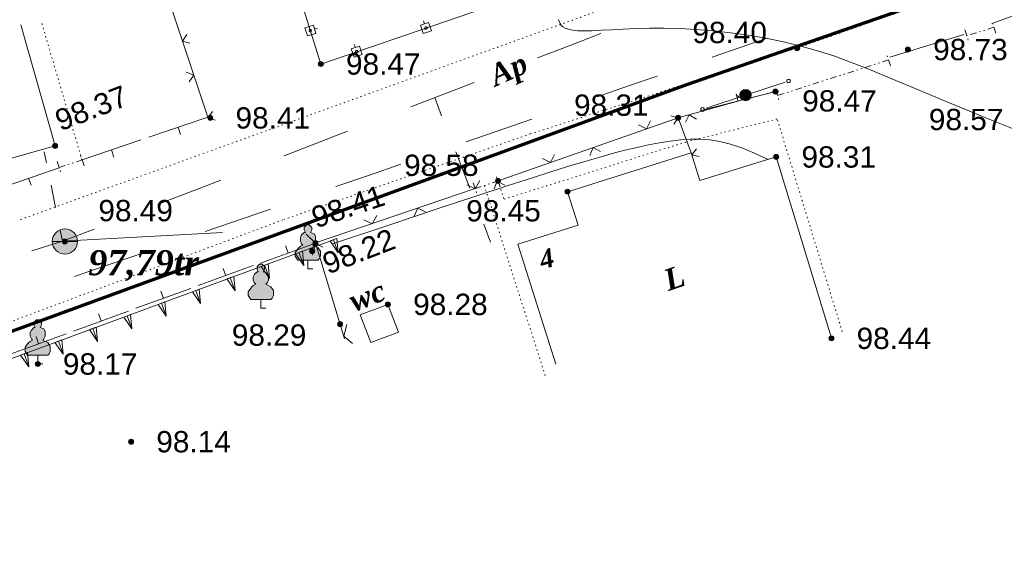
# Model space of a CAD drawing. Header units: millimetres. Extents: x 9396 to 25236, y 15106 to 31102.
# Tile 70 of 256: x 10625 to 10703, y 16377 to 16419. Entities that reach past the tile are written whole.
import ezdxf
from ezdxf.enums import TextEntityAlignment as Align

# ---------------------------------------------------------------- set-up
doc = ezdxf.new("R2010")
doc.units = ezdxf.units.MM
for name, pattern in [('DIVIDE', [1.25, 0.5, -0.25, 0, -0.25, 0, -0.25]), ('DOT', [0.25, 0, -0.25]), ('HIDDEN', [0.375, 0.25, -0.125])]:
    doc.linetypes.add(name, pattern=pattern)
for name, color, linetype, lineweight, true_color in [('1001010', 7, 'Continuous', 9, 0x000000), ('10010110', 7, 'Continuous', 20, 0xa25100), ('10010230', 7, 'Continuous', 20, 0x000000), ('1002020', 7, 'Continuous', 9, 0x000000), ('1060000', 7, 'Continuous', 9, 0x000000), ('1070000', 7, 'DOT', 9, 0x000000), ('2030012', 7, 'Continuous', 9, 0x000000), ('21100200', 7, 'HIDDEN', 0, 0x800080), ('3000105', 7, 'DIVIDE', 9, 0x000000), ('3000113', 7, 'Continuous', 9, 0x000000), ('3000130', 7, 'Continuous', 9, 0x000000), ('3000220', 7, 'Continuous', 9, 0x000000), ('3000260', 7, 'Continuous', 9, 0x000000), ('4000210', 7, 'Continuous', 9, 0x000000), ('5010210', 7, 'Continuous', 20, 0x008000), ('5010420', 7, 'Continuous', 9, 0x000000), ('8010120', 7, 'Continuous', 20, 0x0080ff), ('9010110', 7, 'Continuous', 9, 0x000000)]:
    doc.layers.add(name, color=color, linetype=linetype, lineweight=lineweight, true_color=true_color)
doc.layers.add('Канализация', color=1, linetype='Continuous', lineweight=70)
doc.styles.add('10', font='timesbi.ttf', dxfattribs={"height": 0.001481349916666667})
doc.styles.add('12', font='timesbi.ttf', dxfattribs={"height": 0.001692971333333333})
doc.styles.add('3', font='timesbi.ttf', dxfattribs={"height": 0.001692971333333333})
doc.styles.add('9', font='timesbi.ttf', dxfattribs={"height": 0.001692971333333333})
doc.styles.add('F2', font='arial.ttf', dxfattribs={"height": 0.001692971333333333})

# ---------------------------------------------------------------- blocks, each defined once
blk = doc.blocks.new('SYMBOL21100200')
at = {"true_color": 0x800080}
h = blk.add_hatch(color=216, dxfattribs=at)
edge = h.paths.add_edge_path()
edge.add_arc((0, 0), 0.1, 0, 360)
at = {"color": 216, "linetype": 'Continuous', "lineweight": 0, "true_color": 0x800080}
blk.add_circle((0, 0), 0.1, dxfattribs=at)
blk = doc.blocks.new('SYMBOL4000210')
at = {"true_color": 0xffffff}
blk.add_hatch(color=7, dxfattribs=at).paths.add_polyline_path([(0.05, 1.75), (-0.05, 1.75), (-0.15, 1.65), (-0.15, 1.55), (-0.1, 1.45), (-0.15, 1.45), (-0.25, 1.35), (-0.3, 1.25), (-0.3, 1.1), (-0.25, 1), (-0.2, 0.95), (-0.3, 0.9), (-0.35, 0.85), (-0.4, 0.8), (-0.5, 0.65), (-0.5, 0.5), (-0.4, 0.35), (-0.3, 0.35), (-0.1, 0.35), (0, 0.35), (0.15, 0.35), (0.4, 0.35), (0.45, 0.4), (0.5, 0.5), (0.5, 0.7), (0.4, 0.85), (0.2, 0.95), (0.25, 1), (0.3, 1.1), (0.3, 1.3), (0.25, 1.4), (0.1, 1.45), (0.15, 1.55), (0.15, 1.65)])
at = {"color": 18, "linetype": 'Continuous', "lineweight": 0, "true_color": 0x000000, "flags": 128}
blk.add_lwpolyline([(0.05, 1.75), (-0.05, 1.75), (-0.15, 1.65), (-0.15, 1.55), (-0.1, 1.45), (-0.15, 1.45), (-0.25, 1.35), (-0.3, 1.25), (-0.3, 1.1), (-0.25, 1), (-0.2, 0.95), (-0.3, 0.9), (-0.35, 0.85), (-0.4, 0.8), (-0.5, 0.65), (-0.5, 0.5), (-0.4, 0.35), (-0.3, 0.35), (-0.1, 0.35), (0, 0.35), (0.15, 0.35), (0.4, 0.35), (0.45, 0.4), (0.5, 0.5), (0.5, 0.7), (0.4, 0.85), (0.2, 0.95), (0.25, 1), (0.3, 1.1), (0.3, 1.3), (0.25, 1.4), (0.1, 1.45), (0.15, 1.55), (0.15, 1.65), (0.05, 1.75)], close=True, dxfattribs=at)
blk.add_lwpolyline([(0, 0.35), (0, 0), (0.2, 0)], dxfattribs=at)
blk = doc.blocks.new('SYMBOL5010420')
at = {"true_color": 0xffffff}
h = blk.add_hatch(color=7, dxfattribs=at)
edge = h.paths.add_edge_path()
edge.add_arc((0, 0), 0.5, 0, 360)
at = {"color": 18, "linetype": 'Continuous', "lineweight": 9, "true_color": 0x000000, "flags": 128}
blk.add_lwpolyline([(-0.5, 0), (0.5, 0)], dxfattribs=at)
at = {"color": 18, "linetype": 'Continuous', "lineweight": 9, "true_color": 0x000000}
blk.add_circle((0, 0), 0.5, dxfattribs=at)
blk = doc.blocks.new('SYMBOL2030012')
at = {"true_color": 0xffffff}
h = blk.add_hatch(color=7, dxfattribs=at)
edge = h.paths.add_edge_path()
edge.add_arc((0, 0), 0.225, 0, 360)
at = {"true_color": 0x000000}
h = blk.add_hatch(color=18, dxfattribs=at)
edge = h.paths.add_edge_path()
edge.add_arc((0, 0), 0.05, 0, 360)
at = {"color": 18, "linetype": 'Continuous', "lineweight": 0, "true_color": 0x000000}
for radius in [0.225, 0.05]:
    blk.add_circle((0, 0), radius, dxfattribs=at)

msp = doc.modelspace()

# ---------------------------------------------------------------- linework, layer by layer
at = {"layer": '1001010', "color": 253}
for points in [[(10624.89695498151, 16418.72013991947, 0), (10627.61797098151, 16409.09745991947, 0), (10616.93798898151, 16406.07745991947, 0), (10614.71726861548, 16413.6621328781, 0)], [(10689.27798098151, 16393.79745991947, 0), (10684.89797498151, 16408.21745991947, 0), (10678.83798098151, 16406.35745991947, 0), (10678.13797698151, 16408.53745991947, 0), (10668.31798898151, 16405.45745991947, 0)], [(10667.37781698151, 16391.74773991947, 0), (10664.38510298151, 16401.28941991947, 0), (10669.15594698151, 16402.78577991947, 0), (10668.31798898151, 16405.45745991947, 0)]]:
    msp.add_polyline3d(points, dxfattribs=at)
at = {"layer": '10010110'}
for points in [[(10667.60480132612, 16419.14895579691, 50.97200435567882), (10667.65670384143, 16418.98528710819, 51.27013075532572), (10667.72571764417, 16418.83185417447, 50.6483031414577), (10667.8217166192, 16418.69082821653, 49.27237456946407), (10667.95679756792, 16418.56469062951, 47.36504547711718), (10668.1430572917, 16418.45592280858, 45.14901630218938), (10668.39259259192, 16418.36700614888, 42.84698748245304), (10668.71750026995, 16418.30042204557, 40.68165945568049), (10669.12987712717, 16418.2586518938, 38.87573265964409), (10669.64181996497, 16418.24417708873, 37.65190753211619), (10670.26242723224, 16418.25756628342, 37.20094493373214), (10670.98880396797, 16418.29173716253, 37.58584741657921), (10671.81505685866, 16418.33769466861, 38.83767795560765), (10672.73529259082, 16418.38644374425, 40.98749952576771), (10673.74361785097, 16418.428989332, 44.06637510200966), (10674.83413932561, 16418.45633637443, 48.10536765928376), (10676.00096370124, 16418.45948981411, 53.13554017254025), (10677.23819766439, 16418.4294545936, 59.1879556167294), (10678.53839702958, 16418.35870898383, 66.19464666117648), (10679.88791412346, 16418.24562456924, 73.69152475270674), (10681.27155040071, 16418.09004626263, 81.11547103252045), (10682.67410731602, 16417.8918189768, 87.9033666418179), (10684.08038632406, 16417.65078762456, 93.49209272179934), (10685.47518887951, 16417.36679711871, 97.31853041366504), (10686.84331643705, 16417.03969237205, 98.81956085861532), (10688.16957045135, 16416.66931829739, 97.43206519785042), (10689.45953833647, 16416.25040310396, 92.78700123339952), (10690.80195134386, 16415.75720818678, 85.29163341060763), (10692.30632668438, 16415.15887823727, 75.54730283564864), (10694.08218156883, 16414.4245579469, 64.15535061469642), (10696.23903320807, 16413.52339200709, 51.71711785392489), (10698.88639881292, 16412.42452510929, 38.83394565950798), (10702.13379559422, 16411.09710194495, 26.10717513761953), (10706.09074076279, 16409.51026720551, 14.13814739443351)], [(10684.25402684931, 16408.01981227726, 0), (10683.16244389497, 16408.53205541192, 0.0003236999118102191), (10682.17068902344, 16408.93293329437, 0.002589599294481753), (10681.26030457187, 16409.23270407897, 0.008739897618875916), (10680.41283287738, 16409.44162592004, 0.02071679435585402), (10679.60981627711, 16409.56995697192, 0.04046248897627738), (10678.83279710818, 16409.62795538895, 0.06991918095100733), (10678.06331770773, 16409.62587932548, 0.1110290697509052), (10677.2829204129, 16409.57398693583, 0.1657343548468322), (10676.47561853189, 16409.48109881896, 0.2345205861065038), (10675.63530925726, 16409.35028535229, 0.3120467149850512), (10674.75836075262, 16409.18317935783, 0.39151504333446), (10673.84114118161, 16408.98141365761, 0.4661278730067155), (10672.88001870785, 16408.74662107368, 0.5290875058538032), (10671.87136149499, 16408.48043442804, 0.5735962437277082), (10670.81153770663, 16408.18448654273, 0.5928563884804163), (10669.69691550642, 16407.86041023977, 0.5800702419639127), (10668.50681765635, 16407.50369540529, 0.5332956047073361), (10667.152385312, 16407.08526018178, 0.4700122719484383), (10665.52771422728, 16406.56987977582, 0.4125555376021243), (10663.52690015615, 16405.922329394, 0.3832606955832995), (10661.04403885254, 16405.10738424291, 0.4044630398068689), (10657.97322607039, 16404.08981952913, 0.4984978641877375), (10654.20855756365, 16402.83441045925, 0.6877004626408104), (10649.64412908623, 16401.30593223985, 0.9944061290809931)]]:
    msp.add_polyline3d(points, dxfattribs=at)
at = {"layer": '10010230', "color": 253}
for p, q in [((10614.22302058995, 16388.53785824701, 103.679870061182), (10649.72650375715, 16401.63543092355, 103.679870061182)), ((10649.73088953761, 16401.63672905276, 103.679870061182), (10650.11088953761, 16400.60672905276, 103.679870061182)), ((10646.99088953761, 16400.62672905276, 103.679870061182), (10647.38088953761, 16399.59672905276, 103.679870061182)), ((10644.26088953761, 16399.61672905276, 103.679870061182), (10644.64088953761, 16398.58672905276, 103.679870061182)), ((10641.53088953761, 16398.61672905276, 103.679870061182), (10641.91088953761, 16397.57672905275, 103.679870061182)), ((10638.80088953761, 16397.60672905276, 103.679870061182), (10639.18088953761, 16396.57672905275, 103.679870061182)), ((10636.07088953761, 16396.59672905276, 103.679870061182), (10636.45088953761, 16395.56672905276, 103.679870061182)), ((10633.34088953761, 16395.58672905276, 103.679870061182), (10633.72088953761, 16394.55672905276, 103.679870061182)), ((10630.61088953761, 16394.58672905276, 103.679870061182), (10630.99088953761, 16393.54672905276, 103.679870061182)), ((10627.88088953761, 16393.57672905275, 103.679870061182), (10628.26088953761, 16392.54672905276, 103.679870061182)), ((10625.15088953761, 16392.56672905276, 103.679870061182), (10625.53088953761, 16391.53672905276, 103.679870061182))]:
    msp.add_line(p, q, dxfattribs=at)
for points in [[(10649.46088953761, 16401.53672905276, 103.679870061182), (10650.11088953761, 16400.60672905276, 103.679870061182), (10650.00088953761, 16401.73672905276, 103.679870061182)], [(10646.72088953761, 16400.52672905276, 103.679870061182), (10647.38088953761, 16399.59672905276, 103.679870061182), (10647.27088953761, 16400.72672905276, 103.679870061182)], [(10643.99088953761, 16399.51672905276, 103.679870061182), (10644.64088953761, 16398.58672905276, 103.679870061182), (10644.54088953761, 16399.71672905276, 103.679870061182)], [(10641.26088953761, 16398.51672905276, 103.679870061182), (10641.91088953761, 16397.57672905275, 103.679870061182), (10641.81088953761, 16398.71672905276, 103.679870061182)], [(10638.53088953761, 16397.50672905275, 103.679870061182), (10639.18088953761, 16396.57672905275, 103.679870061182), (10639.07088953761, 16397.70672905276, 103.679870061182)], [(10635.80088953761, 16396.49672905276, 103.679870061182), (10636.45088953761, 16395.56672905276, 103.679870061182), (10636.34088953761, 16396.69672905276, 103.679870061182)], [(10633.07088953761, 16395.48672905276, 103.679870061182), (10633.72088953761, 16394.55672905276, 103.679870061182), (10633.61088953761, 16395.68672905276, 103.679870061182)], [(10630.34088953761, 16394.48672905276, 103.679870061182), (10630.99088953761, 16393.54672905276, 103.679870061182), (10630.88088953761, 16394.68672905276, 103.679870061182)], [(10627.60088953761, 16393.47672905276, 103.679870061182), (10628.26088953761, 16392.54672905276, 103.679870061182), (10628.15088953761, 16393.67672905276, 103.679870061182)], [(10624.87088953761, 16392.46672905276, 103.679870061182), (10625.53088953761, 16391.53672905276, 103.679870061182), (10625.42088953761, 16392.66672905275, 103.679870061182)]]:
    msp.add_polyline3d(points, dxfattribs=at)
for points in [[(10649.46088953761, 16401.53672905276, 103.679870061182), (10650.11088953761, 16400.60672905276, 103.679870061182), (10650.00088953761, 16401.73672905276, 103.679870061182), (10649.46088953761, 16401.53672905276, 103.679870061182)], [(10646.72088953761, 16400.52672905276, 103.679870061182), (10647.38088953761, 16399.59672905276, 103.679870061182), (10647.27088953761, 16400.72672905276, 103.679870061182), (10646.72088953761, 16400.52672905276, 103.679870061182)], [(10643.99088953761, 16399.51672905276, 103.679870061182), (10644.64088953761, 16398.58672905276, 103.679870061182), (10644.54088953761, 16399.71672905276, 103.679870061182), (10643.99088953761, 16399.51672905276, 103.679870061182)], [(10641.26088953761, 16398.51672905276, 103.679870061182), (10641.91088953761, 16397.57672905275, 103.679870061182), (10641.81088953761, 16398.71672905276, 103.679870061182), (10641.26088953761, 16398.51672905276, 103.679870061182)], [(10638.53088953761, 16397.50672905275, 103.679870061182), (10639.18088953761, 16396.57672905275, 103.679870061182), (10639.07088953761, 16397.70672905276, 103.679870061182), (10638.53088953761, 16397.50672905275, 103.679870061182)], [(10635.80088953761, 16396.49672905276, 103.679870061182), (10636.45088953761, 16395.56672905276, 103.679870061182), (10636.34088953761, 16396.69672905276, 103.679870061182), (10635.80088953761, 16396.49672905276, 103.679870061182)], [(10633.07088953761, 16395.48672905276, 103.679870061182), (10633.72088953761, 16394.55672905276, 103.679870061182), (10633.61088953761, 16395.68672905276, 103.679870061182), (10633.07088953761, 16395.48672905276, 103.679870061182)], [(10630.34088953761, 16394.48672905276, 103.679870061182), (10630.99088953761, 16393.54672905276, 103.679870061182), (10630.88088953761, 16394.68672905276, 103.679870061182), (10630.34088953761, 16394.48672905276, 103.679870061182)], [(10627.60088953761, 16393.47672905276, 103.679870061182), (10628.26088953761, 16392.54672905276, 103.679870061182), (10628.15088953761, 16393.67672905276, 103.679870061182), (10627.60088953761, 16393.47672905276, 103.679870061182)], [(10624.87088953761, 16392.46672905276, 103.679870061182), (10625.53088953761, 16391.53672905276, 103.679870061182), (10625.42088953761, 16392.66672905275, 103.679870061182), (10624.87088953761, 16392.46672905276, 103.679870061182)]]:
    msp.add_polyline3d(points, close=True, dxfattribs=at)
at = {"layer": '1002020', "color": 253}
msp.add_line((10651.85799298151, 16395.65745991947), (10652.69981498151, 16393.45269991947), dxfattribs=at)
msp.add_polyline3d([(10651.85799298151, 16395.65745991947, 0), (10654.05798698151, 16396.49745991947, 0), (10654.89981098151, 16394.29269991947, 0), (10652.69981498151, 16393.45269991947, 0)], dxfattribs=at)
at = {"layer": '1060000', "color": 253}
msp.add_line((10628.21797098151, 16401.51745991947), (10640.92418298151, 16402.20323991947), dxfattribs=at)
at = {"layer": '1070000', "color": 253}
for p, q in [((10624.87821098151, 16403.24329991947), (10687.05521498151, 16425.73287991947)), ((10686.55797698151, 16416.87745991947), (10707.16356298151, 16424.14537991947)), ((10629.75798298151, 16407.97745991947), (10626.54092698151, 16418.91301991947)), ((10665.36819298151, 16410.05411991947), (10686.55797698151, 16416.87745991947)), ((10645.78024098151, 16403.24329991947), (10665.36819298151, 16410.05411991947)), ((10661.70813298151, 16405.93587991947), (10666.55876498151, 16390.80005991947)), ((10606.61883298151, 16388.56859991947), (10645.78024098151, 16403.24329991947))]:
    msp.add_line(p, q, dxfattribs=at)
for points in [[(10690.13829498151, 16394.32295991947, 0), (10684.97325298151, 16411.23565991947, 0), (10677.83203098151, 16409.43913991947, 0)], [(10662.79798898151, 16406.31745991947, 0), (10663.28009098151, 16404.85795991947, 0), (10677.83203098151, 16409.43913991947, 0)]]:
    msp.add_polyline3d(points, dxfattribs=at)
at = {"layer": '3000105', "color": 253}
for p, q in [((10702.17400269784, 16418.52884580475, 9.928345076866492), (10700.02726622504, 16417.85092902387, 69.70555341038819)), ((10702.3245683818, 16418.05205447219, 39.81694924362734), (10701.99332387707, 16419.10099540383, 39.81694924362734)), ((10699.87670054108, 16418.32772035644, 39.81694924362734), (10700.20794504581, 16417.27877942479, 39.81694924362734)), ((10693.965638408, 16415.45402366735), (10693.62989785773, 16416.5015341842)), ((10693.81302906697, 16415.93016481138), (10685.00011091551, 16413.1055115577)), ((10684.84750157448, 16413.58165270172), (10685.18324212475, 16412.53414218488)), ((10629.9158416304, 16407.50303326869), (10629.56855260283, 16408.5467719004)), ((10627.77537233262, 16407.84472657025), (10628.12266136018, 16406.80098793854)), ((10627.93323098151, 16407.37029991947), (10629.75798298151, 16407.97745991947)), ((10662.95973224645, 16405.84434353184), (10662.60389706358, 16406.88519958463)), ((10660.8249704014, 16406.17135957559), (10661.18080558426, 16405.13050352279)), ((10660.98671366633, 16405.69824318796), (10662.79798898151, 16406.31745991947))]:
    msp.add_line(p, q, dxfattribs=at)
at = {"layer": '3000113', "color": 253}
for p, q in [((10713.69798098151, 16422.97745991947, 177.5123412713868), (10702.01797898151, 16418.83745991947)), ((10699.80129396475, 16417.96391515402, 66.82406328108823), (10693.92601519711, 16416.15613707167, 10.80615121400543)), ((10684.83798098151, 16413.41745991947, 197.34), (10682.57942408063, 16412.84180924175, 2.555880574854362))]:
    msp.add_line(p, q, dxfattribs=at)
at = {"layer": '3000130', "color": 253}
for p, q in [((10648.47088953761, 16418.44672905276, 54.67088134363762), (10648.23088953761, 16418.37672905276, 54.67088134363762)), ((10656.88088953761, 16419.03672905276, 54.67088134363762), (10656.96088953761, 16418.79672905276, 54.67088134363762)), ((10651.38088953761, 16417.15672905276, 54.67088134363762), (10651.47088953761, 16416.91672905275, 54.67088134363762))]:
    msp.add_line(p, q, dxfattribs=at)
msp.add_polyline3d([(10644.43798098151, 16429.35745991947, 101.4003604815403), (10648.72440098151, 16415.60879991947, 60.84638693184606), (10662.56147898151, 16420.35027991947, 7.941402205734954)], dxfattribs=at)
for points in [[(10647.46088953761, 16418.48672905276, 54.67088134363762), (10647.66088953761, 16417.84672905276, 54.67088134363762), (10648.33088953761, 16418.04672905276, 54.67088134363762), (10648.13088953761, 16418.69672905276, 54.67088134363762), (10647.46088953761, 16418.48672905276, 54.67088134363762)], [(10647.89088953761, 16418.17672905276, 54.67088134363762), (10647.94088953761, 16418.18672905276, 54.67088134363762), (10647.98088953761, 16418.21672905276, 54.67088134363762), (10647.99088953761, 16418.26672905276, 54.67088134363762), (10647.98088953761, 16418.31672905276, 54.67088134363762), (10647.94088953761, 16418.35672905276, 54.67088134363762), (10647.89088953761, 16418.36672905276, 54.67088134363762), (10647.84088953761, 16418.35672905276, 54.67088134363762), (10647.81088953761, 16418.31672905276, 54.67088134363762), (10647.80088953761, 16418.26672905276, 54.67088134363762), (10647.81088953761, 16418.21672905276, 54.67088134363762), (10647.84088953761, 16418.18672905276, 54.67088134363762), (10647.89088953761, 16418.17672905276, 54.67088134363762)], [(10656.86088953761, 16418.02672905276, 54.67088134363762), (10657.51088953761, 16418.24672905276, 54.67088134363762), (10657.28088953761, 16418.90672905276, 54.67088134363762), (10656.64088953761, 16418.68672905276, 54.67088134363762), (10656.86088953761, 16418.02672905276, 54.67088134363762)], [(10657.07088953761, 16418.36672905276, 54.67088134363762), (10657.12088953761, 16418.38672905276, 54.67088134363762), (10657.16088953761, 16418.41672905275, 54.67088134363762), (10657.17088953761, 16418.46672905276, 54.67088134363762), (10657.16088953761, 16418.51672905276, 54.67088134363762), (10657.12088953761, 16418.55672905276, 54.67088134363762), (10657.07088953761, 16418.56672905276, 54.67088134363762), (10657.02088953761, 16418.55672905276, 54.67088134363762), (10656.99088953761, 16418.51672905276, 54.67088134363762), (10656.97088953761, 16418.46672905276, 54.67088134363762), (10656.99088953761, 16418.41672905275, 54.67088134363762), (10657.02088953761, 16418.38672905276, 54.67088134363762), (10657.07088953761, 16418.36672905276, 54.67088134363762)], [(10651.37088953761, 16416.14672905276, 54.67088134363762), (10652.01088953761, 16416.36672905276, 54.67088134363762), (10651.79088953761, 16417.02672905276, 54.67088134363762), (10651.14088953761, 16416.80672905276, 54.67088134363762), (10651.37088953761, 16416.14672905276, 54.67088134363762)], [(10651.58088953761, 16416.48672905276, 54.67088134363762), (10651.63088953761, 16416.50672905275, 54.67088134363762), (10651.66088953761, 16416.53672905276, 54.67088134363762), (10651.68088953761, 16416.58672905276, 54.67088134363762), (10651.66088953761, 16416.63672905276, 54.67088134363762), (10651.63088953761, 16416.67672905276, 54.67088134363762), (10651.58088953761, 16416.68672905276, 54.67088134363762), (10651.53088953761, 16416.67672905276, 54.67088134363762), (10651.49088953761, 16416.63672905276, 54.67088134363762), (10651.48088953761, 16416.58672905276, 54.67088134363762), (10651.49088953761, 16416.53672905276, 54.67088134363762), (10651.53088953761, 16416.50672905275, 54.67088134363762), (10651.58088953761, 16416.48672905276, 54.67088134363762)]]:
    msp.add_polyline3d(points, close=True, dxfattribs=at)
at = {"layer": '3000220', "color": 253}
for p, q in [((10678.91088953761, 16411.90672905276), (10684.83088953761, 16413.41672905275)), ((10681.87088953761, 16412.65672905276), (10681.72088953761, 16413.24672905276)), ((10639.74088953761, 16411.37672905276), (10635.07088953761, 16409.78672905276)), ((10637.40088953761, 16410.58672905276), (10637.59088953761, 16410.01672905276)), ((10634.43088953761, 16409.56672905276), (10629.76088953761, 16407.97672905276)), ((10632.09088953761, 16408.77672905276), (10632.29088953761, 16408.20672905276)), ((10627.93088953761, 16407.36672905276), (10623.09088953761, 16405.68672905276)), ((10625.51088953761, 16406.52672905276), (10625.71088953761, 16405.96672905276)), ((10643.94088953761, 16399.78672905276), (10648.30088953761, 16401.37672905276)), ((10646.12088953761, 16400.58672905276), (10645.91088953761, 16401.14672905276)), ((10638.99088953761, 16397.98672905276), (10643.35088953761, 16399.57672905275)), ((10641.17088953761, 16398.77672905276), (10640.96088953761, 16399.34672905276)), ((10634.04088953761, 16396.18672905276), (10638.39088953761, 16397.76672905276)), ((10636.22088953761, 16396.97672905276), (10636.01088953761, 16397.53672905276)), ((10629.09088953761, 16394.37672905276), (10633.44088953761, 16395.96672905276)), ((10631.27088953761, 16395.17672905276), (10631.06088953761, 16395.73672905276)), ((10624.14088953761, 16392.57672905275), (10628.49088953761, 16394.16672905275)), ((10626.31088953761, 16393.36672905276), (10626.11088953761, 16393.93672905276))]:
    msp.add_line(p, q, dxfattribs=at)
at = {"layer": '3000260', "color": 253}
for p, q in [((10634.57797698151, 16426.97745991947), (10639.73798098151, 16411.37745991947)), ((10677.09798498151, 16411.33745991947), (10678.13797698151, 16408.53745991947)), ((10660.98671366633, 16405.69824318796), (10648.29798298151, 16401.37745991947)), ((10648.29798298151, 16401.37745991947), (10650.61452098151, 16393.76433991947))]:
    msp.add_line(p, q, dxfattribs=at)
for points in [[(10638.09088953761, 16417.94672905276, 0), (10637.73088953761, 16417.43672905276, 0), (10638.32088953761, 16417.26672905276, 0)], [(10638.03088953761, 16414.95672905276, 0), (10638.63088953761, 16414.72672905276, 0), (10638.28088953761, 16414.19672905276, 0)], [(10682.67088953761, 16413.38672905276, 0), (10682.30088953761, 16412.77672905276, 0), (10681.70088953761, 16413.12672905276, 0)], [(10682.31522295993, 16412.77447116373, 0), (10677.09798098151, 16411.33745991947, 0), (10662.79798898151, 16406.31745991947, 0)], [(10640.11088953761, 16411.82672905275, 0), (10639.76088953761, 16411.31672905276, 0), (10640.34088953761, 16411.13672905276, 0)], [(10676.51088953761, 16411.49672905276, 0), (10677.10088953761, 16411.32672905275, 0), (10676.75088953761, 16410.82672905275, 0)], [(10678.56088953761, 16411.21672905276, 0), (10677.98088953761, 16411.57672905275, 0), (10677.68088953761, 16410.97672905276, 0)], [(10674.90088953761, 16411.09672905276, 0), (10674.58088953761, 16410.45672905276, 0), (10673.95088953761, 16410.76672905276, 0)], [(10667.29088953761, 16408.42672905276, 0), (10666.97088953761, 16407.78672905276, 0), (10666.34088953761, 16408.09672905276, 0)], [(10670.95088953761, 16408.64672905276, 0), (10670.35088953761, 16408.96672905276, 0), (10670.10088953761, 16408.34672905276, 0)], [(10678.55088953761, 16408.85672905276, 0), (10678.20088953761, 16408.37672905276, 0), (10678.77088953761, 16408.25672905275, 0)], [(10661.34088953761, 16406.34672905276, 0), (10660.98088953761, 16405.69672905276, 0), (10660.31088953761, 16405.99672905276, 0)], [(10663.34088953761, 16405.97672905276, 0), (10662.74088953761, 16406.29672905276, 0), (10662.49088953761, 16405.67672905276, 0)], [(10653.16088953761, 16403.55672905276, 0), (10652.80088953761, 16402.90672905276, 0), (10652.13088953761, 16403.21672905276, 0)], [(10657.06088953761, 16403.83672905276, 0), (10656.43088953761, 16404.14672905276, 0), (10656.14088953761, 16403.51672905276, 0)], [(10647.57088953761, 16402.06672905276, 0), (10648.30088953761, 16401.35672905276, 0), (10648.07088953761, 16400.40672905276, 0)], [(10648.88088953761, 16401.04672905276, 0), (10648.25088953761, 16401.35672905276, 0), (10647.96088953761, 16400.73672905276, 0)], [(10650.80088953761, 16394.88672905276, 0), (10650.55088953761, 16393.97672905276, 0), (10651.25088953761, 16393.38672905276, 0)]]:
    msp.add_polyline3d(points, dxfattribs=at)
at = {"layer": '5010210'}
for p, q in [((10670.97088953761, 16418.03672905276), (10668.46088953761, 16417.06672905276)), ((10668.46088953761, 16417.06672905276), (10665.94088953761, 16416.09672905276)), ((10655.88088953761, 16412.20672905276), (10660.91088953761, 16414.14672905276)), ((10658.32088953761, 16411.49672905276, 99.57), (10657.77088953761, 16412.93672905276, 99.57)), ((10650.85088953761, 16410.26672905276), (10648.34088953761, 16409.28672905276)), ((10648.34088953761, 16409.28672905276), (10645.82088953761, 16408.31672905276)), ((10626.74088953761, 16408.63672905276), (10626.93088953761, 16407.74672905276)), ((10659.44088953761, 16408.62672905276, 99.57), (10660.55088953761, 16405.74672905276, 99.57)), ((10627.66088953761, 16404.18672905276), (10627.30088953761, 16405.96672905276)), ((10635.76088953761, 16404.43672905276), (10640.79088953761, 16406.37672905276)), ((10662.21088953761, 16401.43672905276, 99.57), (10661.66088953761, 16402.87672905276, 99.57)), ((10628.03088953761, 16402.40672905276), (10628.22088953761, 16401.51672905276)), ((10630.73088953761, 16402.48672905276), (10628.22088953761, 16401.51672905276)), ((10628.22088953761, 16401.51672905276), (10625.78088953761, 16400.74672905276))]:
    msp.add_line(p, q, dxfattribs=at)
at = {"layer": '8010120'}
for p, q in [((10684.18088953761, 16417.66672905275), (10679.81088953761, 16416.15672905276)), ((10673.25088953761, 16413.89672905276), (10675.44088953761, 16414.64672905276)), ((10670.66088953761, 16413.00672905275), (10673.25088953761, 16413.89672905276)), ((10665.47088953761, 16411.21672905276), (10660.28088953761, 16409.42672905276)), ((10652.50088953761, 16406.74672905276), (10655.09088953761, 16407.64672905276)), ((10649.91088953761, 16405.85672905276), (10652.50088953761, 16406.74672905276)), ((10644.72088953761, 16404.06672905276), (10639.53088953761, 16402.28672905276)), ((10631.75088953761, 16399.60672905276), (10634.34088953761, 16400.49672905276)), ((10629.16088953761, 16398.70672905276), (10631.75088953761, 16399.60672905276))]:
    msp.add_line(p, q, dxfattribs=at)
at = {"layer": '9010110', "color": 253}
for q in [(10685.59410941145, 16414.16442673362), (10679.32969409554, 16412.0868131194)]:
    msp.add_line((10682.45797498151, 16413.13745991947), q, dxfattribs=at)
for points in [[(10686.02921254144, 16414.25778735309, 0), (10686.00911635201, 16414.33278735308, 0), (10685.95421254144, 16414.38769116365, 0), (10685.87921254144, 16414.40778735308, 0), (10685.80421254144, 16414.38769116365, 0), (10685.74930873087, 16414.33278735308, 0), (10685.72921254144, 16414.25778735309, 0), (10685.74930873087, 16414.18278735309, 0), (10685.80421254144, 16414.12788354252, 0), (10685.87921254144, 16414.10778735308, 0), (10685.95421254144, 16414.12788354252, 0), (10686.00911635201, 16414.18278735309, 0), (10686.02921254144, 16414.25778735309, 0)], [(10679.19530492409, 16411.99129977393, 0), (10679.17520873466, 16412.06629977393, 0), (10679.12030492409, 16412.1212035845, 0), (10679.04530492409, 16412.14129977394, 0), (10678.97030492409, 16412.1212035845, 0), (10678.91540111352, 16412.06629977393, 0), (10678.89530492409, 16411.99129977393, 0), (10678.91540111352, 16411.91629977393, 0), (10678.97030492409, 16411.86139596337, 0), (10679.04530492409, 16411.84129977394, 0), (10679.12030492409, 16411.86139596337, 0), (10679.17520873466, 16411.91629977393, 0), (10679.19530492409, 16411.99129977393, 0)]]:
    msp.add_polyline3d(points, close=True, dxfattribs=at)
at = {"layer": 'Канализация'}
msp.add_lwpolyline([(11350.04639928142, 16671.28516191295), (11340.48014006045, 16667.84953317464), (11316.05283524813, 16616.90682202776), (11288.97615951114, 16609.19227490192), (11254.52935980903, 16599.9906406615), (11201.22861404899, 16584.31461470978), (11180.29115277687, 16577.79544605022), (11157.84727622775, 16566.7833229), (11102.69425522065, 16548.92562316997), (11044.59382461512, 16529.39623161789), (10972.97654461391, 16505.86259561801), (10918.39062373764, 16488.38896414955), (10870.16591302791, 16475.22282357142), (10785.90101124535, 16449.85250242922), (10733.15181036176, 16433.23796423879), (10677.76110506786, 16413.94127539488), (10613.11280124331, 16390.31725523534), (10568.09109518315, 16376.54393465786), (10551.48270564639, 16423.26452886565), (10534.37757017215, 16471.14935235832), (10517.41998739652, 16523.56286028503), (10498.46488774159, 16582.45545520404), (10496.09910798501, 16589.98137583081)], dxfattribs=at)

# ---------------------------------------------------------------- block references
at = {"layer": '2030012', "color": 253, "xscale": 2, "yscale": 2, "zscale": 2}
msp.add_blockref('SYMBOL2030012', (10682.45797498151, 16413.13745991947), dxfattribs=at)
at = {"layer": '21100200', "xscale": 2, "yscale": 2, "zscale": 2}
for p in [(10686.55798098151, 16416.87745991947, 196.8), (10695.35798098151, 16416.75745991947, 197.46), (10648.72506098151, 16415.61043991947, 196.93376), (10684.83798098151, 16413.41745991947, 196.94), (10639.94884098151, 16411.32249991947, 196.82552), (10677.09798098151, 16411.33745991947, 196.62), (10627.61798098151, 16409.09745991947, 196.74), (10684.89798098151, 16408.21745991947, 196.62), (10662.79798098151, 16406.31745991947, 197.16), (10668.31798098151, 16405.45745991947, 196.9), (10628.40000098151, 16401.49435991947, 196.98242), (10648.29798098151, 16401.37745991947, 196.82), (10648.03798098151, 16400.73745991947, 196.44), (10654.05798098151, 16396.49745991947, 196.56), (10650.25798098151, 16394.91745991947, 196.58), (10689.27798098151, 16393.79745991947, 196.88), (10626.23798098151, 16391.75745991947, 196.34), (10633.65798098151, 16385.57745991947, 196.28)]:
    msp.add_blockref('SYMBOL21100200', p, dxfattribs=at)
at = {"layer": '4000210', "color": 253, "xscale": 2, "yscale": 2, "zscale": 2}
for p in [(10647.69798298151, 16399.31745991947), (10643.95797498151, 16396.19745991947), (10626.23797098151, 16391.75745991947)]:
    msp.add_blockref('SYMBOL4000210', p, dxfattribs=at)
at = {"layer": '5010420', "color": 253, "xscale": 2, "yscale": 2, "zscale": 2}
msp.add_blockref('SYMBOL5010420', (10628.40000098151, 16401.49435991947), dxfattribs=at)

# ---------------------------------------------------------------- texts
at = {"layer": '1001010', "color": 1, "true_color": 0xff0000, "style": '10'}
msp.add_text('4', height=1.481349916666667, rotation=15.30000000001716, dxfattribs=at).set_placement((10666.11798498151, 16399.98745991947), align=Align.MIDDLE_LEFT)
at = {"layer": '1001010', "color": 253, "style": '9'}
msp.add_text('L', height=1.692971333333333, rotation=19.10000000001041, dxfattribs=at).set_placement((10676.05798498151, 16398.34745991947), align=Align.MIDDLE_LEFT)
at = {"layer": '1002020', "color": 253, "style": '9'}
msp.add_text('wc', height=1.692971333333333, rotation=21.30000000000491, dxfattribs=at).set_placement((10651.07890198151, 16396.67507991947), align=Align.MIDDLE_LEFT)
at = {"layer": '21100200', "color": 253, "style": 'F2'}
for s, p in [('98.40', (10678.23798098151, 16418.11745991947, 196.8)), ('98.73', (10697.35798098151, 16416.75745991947, 197.46)), ('98.47', (10650.72506098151, 16415.61043991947, 196.93376)), ('98.31', (10668.83798098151, 16412.33745991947, 196.62)), ('98.47', (10686.95798098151, 16412.67745991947, 196.94)), ('98.41', (10641.94884098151, 16411.32249991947, 196.82552)), ('98.57', (10697.01798098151, 16411.19745991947, 197.14)), ('98.31', (10686.89798098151, 16408.21745991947, 196.62)), ('98.58', (10655.33798098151, 16407.55745991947, 197.16)), ('98.49', (10631.06000098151, 16403.95435991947, 0.002420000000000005)), ('98.45', (10660.27798098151, 16403.93745991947, 196.9)), ('98.28', (10656.05798098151, 16396.49745991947, 196.56)), ('98.29', (10641.65798098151, 16394.05745991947, 196.58)), ('98.44', (10691.27798098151, 16393.79745991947, 196.88)), ('98.17', (10628.23798098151, 16391.75745991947, 196.34)), ('98.14', (10635.65798098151, 16385.57745991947, 196.28))]:
    msp.add_text(s, height=1.692971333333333, dxfattribs=at).set_placement(p, align=Align.MIDDLE_LEFT)
for s, rotation, p in [('98.37', 21.09999999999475, (10627.73798098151, 16411.03745991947, 196.74)), ('98.41', 18.69999999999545, (10648.07798098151, 16403.33745991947, 196.82)), ('98.22', 21.09999999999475, (10648.97798098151, 16399.65745991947, 196.44))]:
    msp.add_text(s, height=1.692971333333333, rotation=rotation, dxfattribs=at).set_placement(p, align=Align.MIDDLE_LEFT)
at = {"layer": '5010210', "color": 253, "style": '3'}
msp.add_text('Ap', height=1.692971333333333, rotation=24.40000000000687, dxfattribs=at).set_placement((10662.26088953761, 16414.57672905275), align=Align.MIDDLE_LEFT)
at = {"layer": '5010420', "color": 253, "style": '12'}
msp.add_text('97,79tr', height=1.996013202, dxfattribs=at).set_placement((10630.26000098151, 16399.81435991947, 27.98), align=Align.MIDDLE_LEFT)

doc.saveas('drawing.dxf')
